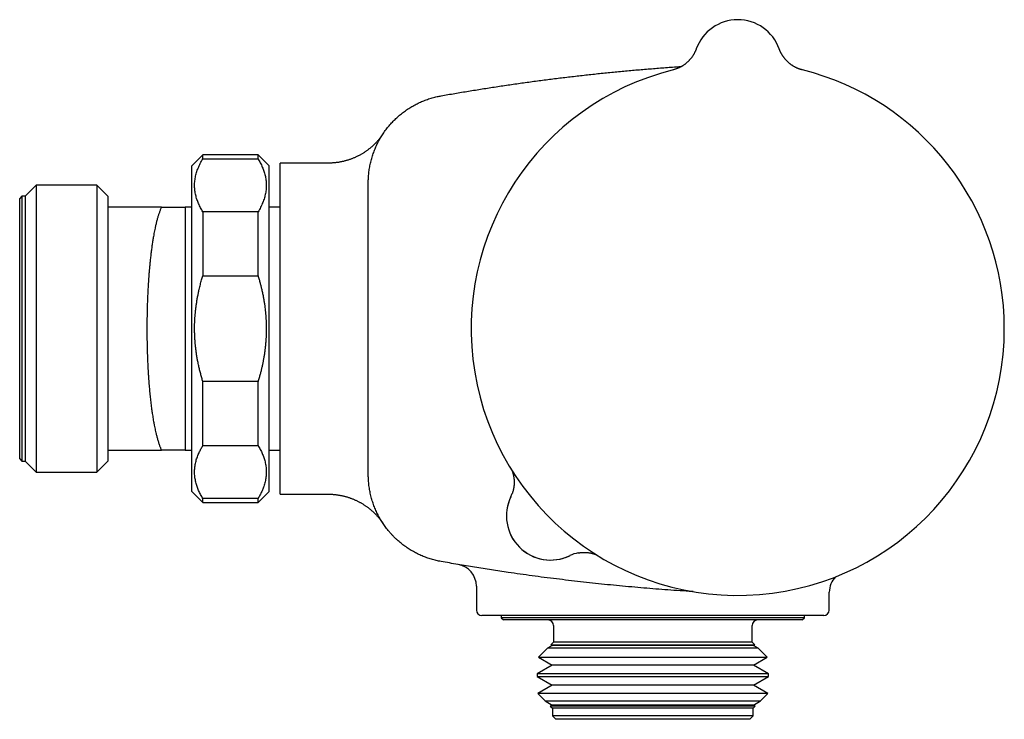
# Model space of a CAD drawing. Header units: millimetres. Extents: x 8 to 681, y 12 to 339.
# Tile 5 of 5: x 459 to 548, y 275 to 339. Entities that reach past the tile are written whole.
import ezdxf

# ---------------------------------------------------------------- set-up
doc = ezdxf.new("R2010")
doc.units = ezdxf.units.MM

msp = doc.modelspace()

# ---------------------------------------------------------------- linework, layer by layer
at = {"color": 7, "linetype": 'Continuous', "lineweight": 30}
for p, q in [((520.479, 335.849), (520.479, 335.848)), ((520.479, 335.849), (520.479, 335.849)), ((528.01, 335.849), (528.011, 335.849)), ((528.011, 335.848), (528.011, 335.849)), ((475.745, 326.25), (474.745, 325.25)), ((480.745, 326.25), (475.745, 326.25)), ((475.745, 325.892), (475.745, 326.25)), ((475.745, 325.892), (480.745, 325.892)), ((481.745, 325.25), (480.745, 326.25)), ((480.745, 325.892), (480.745, 326.25)), ((474.745, 310.5), (474.745, 325.25)), ((481.745, 310.5), (481.745, 325.25)), ((487.102, 325.5), (482.745, 325.5)), ((482.745, 310.5), (482.745, 325.5)), ((460.635, 323.5), (459.635, 322.5)), ((466.135, 323.5), (460.635, 323.5)), ((460.635, 323.5), (460.635, 297.5)), ((467.135, 322.5), (466.135, 323.5)), ((466.135, 323.5), (466.135, 297.5)), ((490.745, 310.5), (490.745, 323.724)), ((490.745, 323.715), (490.745, 323.724)), ((490.745, 323.724), (490.745, 323.716)), ((459.335, 322.5), (459.135, 322.3)), ((459.635, 322.5), (459.335, 322.5)), ((459.335, 322.5), (459.335, 298.5)), ((459.635, 322.5), (459.635, 298.5)), ((467.135, 322.5), (467.135, 321.5)), ((459.135, 298.7), (459.135, 322.3)), ((467.135, 321.5), (467.135, 299.5)), ((471.981, 321.5), (467.135, 321.5)), ((474.135, 321.498), (474.134, 321.5)), ((474.182, 321.499), (474.135, 321.498)), ((474.135, 321.498), (474.135, 299.502)), ((474.745, 321.5), (474.182, 321.5)), ((482.745, 321.5), (481.745, 321.5)), ((475.745, 321.089), (475.745, 315.303)), ((480.745, 321.089), (475.745, 321.089)), ((480.745, 315.303), (480.745, 321.089)), ((475.745, 315.303), (480.745, 315.303)), ((474.745, 295.75), (474.745, 310.5)), ((481.745, 295.75), (481.745, 310.5)), ((482.745, 295.5), (482.745, 310.5)), ((490.745, 297.276), (490.745, 310.5)), ((475.745, 299.911), (475.745, 305.698)), ((480.745, 305.698), (475.745, 305.698)), ((480.745, 299.911), (480.745, 305.698)), ((467.135, 299.5), (467.135, 298.5)), ((467.135, 299.5), (471.981, 299.5)), ((474.134, 299.5), (474.135, 299.502)), ((474.135, 299.502), (474.183, 299.501)), ((474.182, 299.5), (474.183, 299.5)), ((474.183, 299.5), (474.745, 299.5)), ((475.745, 299.911), (480.745, 299.911)), ((481.745, 299.5), (482.745, 299.5)), ((459.135, 298.7), (459.335, 298.5)), ((459.335, 298.5), (459.635, 298.5)), ((459.635, 298.5), (460.635, 297.5)), ((466.135, 297.5), (467.135, 298.5)), ((460.635, 297.5), (466.135, 297.5)), ((490.744, 297.299), (490.744, 297.293)), ((490.745, 297.276), (490.745, 297.276)), ((474.745, 295.75), (475.745, 294.75)), ((480.745, 294.75), (481.745, 295.75)), ((475.745, 294.75), (475.745, 295.109)), ((480.745, 295.109), (475.745, 295.109)), ((475.745, 294.75), (480.745, 294.75)), ((480.745, 294.75), (480.745, 295.109)), ((482.745, 295.5), (487.103, 295.5)), ((498.881, 289.132), (498.881, 289.132)), ((500.545, 287.16), (500.545, 285)), ((532.545, 285), (532.545, 286.613)), ((515.726, 284.5), (501.045, 284.5)), ((502.795, 284.5), (502.795, 284.3)), ((502.795, 284.3), (502.995, 284.1)), ((503.398, 284.3), (502.795, 284.3)), ((503.589, 284.1), (502.995, 284.1)), ((530.295, 284.3), (503.398, 284.3)), ((530.095, 284.1), (503.589, 284.1)), ((522.482, 284.5), (522.169, 284.5)), ((532.045, 284.5), (527.598, 284.5)), ((530.095, 284.1), (530.295, 284.3)), ((530.295, 284.3), (530.295, 284.5)), ((507.545, 283.6), (507.545, 282.1)), ((525.545, 282.1), (525.545, 283.6)), ((506.991, 281.547), (506.165, 280.72)), ((507.421, 281.795), (506.991, 281.547)), ((507.411, 281.547), (506.991, 281.547)), ((507.545, 282.1), (507.306, 281.861)), ((507.306, 281.861), (507.421, 281.795)), ((507.306, 281.861), (525.784, 281.861)), ((526.098, 281.547), (507.411, 281.547)), ((507.821, 281.795), (507.421, 281.795)), ((507.94, 282.1), (507.545, 282.1)), ((525.669, 281.795), (507.821, 281.795)), ((525.545, 282.1), (507.94, 282.1)), ((525.784, 281.861), (525.545, 282.1)), ((525.669, 281.795), (525.784, 281.861)), ((526.098, 281.547), (525.669, 281.795)), ((526.925, 280.72), (526.098, 281.547)), ((506.165, 280.72), (507.421, 279.995)), ((506.165, 280.72), (526.925, 280.72)), ((525.669, 279.995), (526.925, 280.72)), ((507.421, 279.995), (506.067, 279.213)), ((507.821, 279.995), (507.421, 279.995)), ((525.669, 279.995), (507.821, 279.995)), ((527.022, 279.213), (525.669, 279.995)), ((506.067, 279.213), (506.067, 278.976)), ((506.527, 279.213), (506.067, 279.213)), ((506.067, 278.976), (507.421, 278.195)), ((506.067, 278.976), (527.022, 278.976)), ((527.022, 279.213), (506.527, 279.213)), ((525.669, 278.195), (527.022, 278.976)), ((527.022, 278.976), (527.022, 279.213)), ((507.421, 278.195), (506.108, 277.437)), ((507.821, 278.195), (507.421, 278.195)), ((525.669, 278.195), (507.821, 278.195)), ((526.981, 277.437), (525.669, 278.195)), ((506.108, 277.437), (506.78, 276.765)), ((506.566, 277.437), (506.108, 277.437)), ((526.981, 277.437), (506.566, 277.437)), ((526.309, 276.765), (526.981, 277.437)), ((506.78, 276.765), (507.421, 276.395)), ((506.78, 276.765), (526.309, 276.765)), ((507.421, 276.395), (507.249, 276.296)), ((507.249, 276.296), (507.445, 276.1)), ((507.657, 276.296), (507.249, 276.296)), ((507.821, 276.395), (507.421, 276.395)), ((507.445, 276.1), (507.445, 275.4)), ((507.844, 276.1), (507.445, 276.1)), ((525.84, 276.296), (507.657, 276.296)), ((525.669, 276.395), (507.821, 276.395)), ((525.645, 276.1), (507.844, 276.1)), ((525.645, 276.1), (525.84, 276.296)), ((525.645, 275.4), (525.645, 276.1)), ((525.669, 276.395), (526.309, 276.765)), ((525.84, 276.296), (525.669, 276.395)), ((507.445, 275.4), (507.745, 275.1)), ((507.844, 275.4), (507.445, 275.4)), ((508.131, 275.1), (507.745, 275.1)), ((525.645, 275.4), (507.844, 275.4)), ((525.345, 275.1), (508.131, 275.1)), ((525.345, 275.1), (525.645, 275.4))]:
    msp.add_line(p, q, dxfattribs=at)
at = {"color": 7, "linetype": 'Continuous', "lineweight": 30, "flags": 128}
msp.add_lwpolyline([(528.067, 335.702), (528.045, 335.756), (528.011, 335.848)], dxfattribs=at)
at = {"color": 7, "linetype": 'Continuous', "lineweight": 30}
for centre, radius, start, end in [((524.245, 334.5), 4, 19.69613, 160.30387), ((524.245, 310.5), 24.172, 104.03649, 0), ((524.245, 310.5), 24.172, 0, 75.96351), ((500.971, 296.574), 3, 334.22595, 340.35024), ((507.274, 293.53), 4, 153.86517, 296.13483), ((507.274, 293.53), 4, 154.22595, 295.77405), ((510.318, 287.227), 3, 100.29588, 115.64285), ((498.545, 287.16), 2, 359.99626, 80.32169), ((534.545, 286.614), 2, 135.44461, 180.01467), ((501.045, 285), 0.5, 180, 270), ((532.045, 285), 0.5, 270, 0), ((507.045, 283.6), 0.5, 0, 90), ((526.045, 283.6), 0.5, 90, 180)]:
    msp.add_arc(centre, radius, start, end, dxfattribs=at)
for points, knots in [([(520.479, 335.849), (520.479, 335.848), (520.478, 335.847), (520.477, 335.844), (520.475, 335.839), (520.473, 335.833), (520.47, 335.825), (520.466, 335.813), (520.459, 335.796), (520.449, 335.769), (520.434, 335.731), (520.413, 335.68), (520.385, 335.617), (520.353, 335.549), (520.32, 335.482), (520.285, 335.417), (520.247, 335.35), (520.206, 335.281), (520.162, 335.213), (520.116, 335.145), (520.068, 335.078), (520.018, 335.012), (519.965, 334.947), (519.911, 334.883), (519.855, 334.82), (519.796, 334.759), (519.736, 334.7), (519.674, 334.642), (519.611, 334.586), (519.546, 334.531), (519.479, 334.479), (519.411, 334.428), (519.341, 334.379), (519.27, 334.332), (519.198, 334.288), (519.124, 334.245), (519.049, 334.204), (518.973, 334.166), (518.896, 334.129), (518.818, 334.095), (518.739, 334.063), (518.656, 334.032), (518.569, 334.003), (518.478, 333.976), (518.416, 333.958), (518.384, 333.951), (518.382, 333.95)], [0, 0, 0, 0, 0.002692, 0.0059581, 0.0088721, 0.0117137, 0.0148568, 0.0189394, 0.0248224, 0.0339125, 0.047983, 0.0654837, 0.090355, 0.1173013, 0.1412358, 0.1663053, 0.1924651, 0.2193225, 0.2466538, 0.2743149, 0.3022124, 0.330284, 0.3584874, 0.3867925, 0.4151779, 0.4436278, 0.4721301, 0.5006758, 0.5292579, 0.5578705, 0.5865094, 0.6151709, 0.6438519, 0.67255, 0.7012633, 0.7299899, 0.7587284, 0.7874775, 0.8162362, 0.8450036, 0.8737788, 0.9025612, 0.9345411, 0.9665035, 0.998365, 1, 1, 1, 1]), ([(530.107, 333.95), (530.105, 333.951), (530.074, 333.958), (530.015, 333.974), (529.932, 333.999), (529.85, 334.026), (529.769, 334.056), (529.689, 334.088), (529.61, 334.121), (529.533, 334.157), (529.456, 334.196), (529.381, 334.236), (529.308, 334.278), (529.236, 334.322), (529.165, 334.368), (529.096, 334.415), (529.029, 334.465), (528.963, 334.515), (528.899, 334.568), (528.837, 334.622), (528.777, 334.677), (528.719, 334.734), (528.662, 334.791), (528.608, 334.85), (528.555, 334.91), (528.505, 334.97), (528.457, 335.031), (528.41, 335.093), (528.366, 335.155), (528.325, 335.217), (528.285, 335.279), (528.248, 335.341), (528.213, 335.402), (528.18, 335.462), (528.15, 335.521), (528.123, 335.578), (528.098, 335.632), (528.076, 335.683), (528.057, 335.727), (528.042, 335.764), (528.032, 335.791), (528.025, 335.809), (528.02, 335.821), (528.017, 335.83), (528.015, 335.837), (528.013, 335.841), (528.012, 335.845), (528.011, 335.848), (528.011, 335.848), (528.011, 335.849)], [0, 0, 0, 0, 0.002749, 0.032054, 0.06129, 0.090454, 0.119544, 0.148556, 0.177489, 0.206338, 0.235099, 0.26377, 0.292345, 0.320819, 0.349187, 0.377442, 0.405578, 0.433588, 0.461461, 0.489189, 0.51676, 0.544162, 0.57138, 0.598397, 0.625195, 0.651752, 0.67804, 0.70403, 0.729685, 0.754962, 0.779809, 0.804162, 0.827942, 0.851052, 0.873368, 0.894731, 0.91493, 0.933659, 0.95039, 0.964024, 0.973466, 0.979661, 0.983947, 0.987152, 0.989825, 0.992383, 0.99516, 0.998445, 1, 1, 1, 1]), ([(497.343, 331.601), (497.757, 331.674), (498.586, 331.82), (499.832, 332.029), (501.078, 332.231), (502.326, 332.424), (503.574, 332.61), (504.824, 332.789), (506.076, 332.959), (507.328, 333.121), (508.581, 333.276), (509.835, 333.423), (511.09, 333.562), (512.346, 333.692), (513.602, 333.816), (514.86, 333.931), (516.122, 334.039), (517.389, 334.138), (518.4, 334.213), (518.989, 334.251), (519.152, 334.262)], [0, 0, 0, 0, 0.057437, 0.114875, 0.172314, 0.229753, 0.28719, 0.344627, 0.402065, 0.459504, 0.516943, 0.574379, 0.631816, 0.689255, 0.746694, 0.804132, 0.861569, 0.919577, 0.977588, 1, 1, 1, 1]), ([(490.745, 323.724), (490.745, 323.724), (490.745, 323.798), (490.747, 323.945), (490.756, 324.166), (490.771, 324.387), (490.793, 324.608), (490.82, 324.828), (490.854, 325.05), (490.895, 325.272), (490.942, 325.494), (490.995, 325.716), (491.055, 325.936), (491.122, 326.155), (491.194, 326.37), (491.271, 326.58), (491.352, 326.785), (491.44, 326.989), (491.533, 327.19), (491.632, 327.389), (491.738, 327.587), (491.85, 327.783), (491.968, 327.978), (492.092, 328.169), (492.221, 328.357), (492.356, 328.542), (492.495, 328.721), (492.637, 328.893), (492.783, 329.06), (492.933, 329.223), (493.087, 329.382), (493.247, 329.537), (493.412, 329.689), (493.582, 329.837), (493.758, 329.982), (493.938, 330.121), (494.123, 330.256), (494.312, 330.385), (494.502, 330.508), (494.693, 330.624), (494.886, 330.733), (495.081, 330.837), (495.28, 330.936), (495.481, 331.03), (495.687, 331.118), (495.897, 331.202), (496.111, 331.28), (496.327, 331.352), (496.546, 331.417), (496.767, 331.477), (496.974, 331.527), (497.166, 331.568), (497.284, 331.59), (497.343, 331.601)], [0, 0, 0, 0, 0.0000054, 0.0198057, 0.0396098, 0.0594101, 0.0793482, 0.0992902, 0.1192284, 0.1396, 0.1599758, 0.1803475, 0.2008689, 0.2213946, 0.2419161, 0.2617162, 0.2815201, 0.3013203, 0.3212582, 0.3411999, 0.3611379, 0.3815095, 0.4018852, 0.4222568, 0.4427781, 0.4633036, 0.4838249, 0.5036313, 0.5234414, 0.5432478, 0.5631921, 0.5831403, 0.6030847, 0.6234636, 0.6438466, 0.6642255, 0.6847543, 0.7052873, 0.7258161, 0.7456139, 0.7654153, 0.7852131, 0.8051485, 0.8250878, 0.8450233, 0.8653929, 0.8857666, 0.9061362, 0.9266553, 0.9471787, 0.9676978, 0.9838448, 1, 1, 1, 1]), ([(492.092, 328.167), (492.091, 328.167), (492.091, 328.166), (492.089, 328.163), (492.086, 328.159), (492.082, 328.153), (492.077, 328.145), (492.067, 328.131), (492.052, 328.109), (492.027, 328.072), (491.986, 328.013), (491.93, 327.936), (491.863, 327.848), (491.797, 327.764), (491.731, 327.681), (491.663, 327.601), (491.591, 327.517), (491.515, 327.434), (491.436, 327.35), (491.355, 327.267), (491.272, 327.185), (491.186, 327.104), (491.099, 327.024), (491.009, 326.946), (490.918, 326.869), (490.826, 326.794), (490.731, 326.721), (490.635, 326.65), (490.538, 326.58), (490.439, 326.513), (490.338, 326.447), (490.236, 326.383), (490.133, 326.321), (490.029, 326.262), (489.923, 326.204), (489.816, 326.148), (489.708, 326.095), (489.599, 326.044), (489.489, 325.995), (489.378, 325.948), (489.266, 325.903), (489.153, 325.861), (489.039, 325.821), (488.925, 325.783), (488.805, 325.746), (488.684, 325.712), (488.559, 325.679), (488.433, 325.649), (488.302, 325.621), (488.171, 325.596), (488.04, 325.573), (487.908, 325.554), (487.776, 325.538), (487.644, 325.524), (487.512, 325.514), (487.38, 325.506), (487.248, 325.502), (487.155, 325.5), (487.107, 325.5), (487.102, 325.5)], [0, 0, 0, 0, 0.00061, 0.001836, 0.003005, 0.004259, 0.005942, 0.008506, 0.012714, 0.019569, 0.031161, 0.049411, 0.068071, 0.087102, 0.103789, 0.121908, 0.140653, 0.159838, 0.179323, 0.199019, 0.218867, 0.238829, 0.258878, 0.278993, 0.299162, 0.319374, 0.339622, 0.359898, 0.380199, 0.400521, 0.420861, 0.441216, 0.461585, 0.481965, 0.502355, 0.522755, 0.543163, 0.563579, 0.584, 0.604428, 0.624862, 0.6453, 0.665743, 0.686189, 0.70664, 0.729418, 0.749875, 0.772556, 0.795245, 0.817886, 0.840482, 0.863033, 0.885543, 0.908012, 0.930444, 0.952838, 0.975198, 0.997523, 1, 1, 1, 1]), ([(492.026, 328.067), (492.032, 328.076), (492.046, 328.098), (492.063, 328.123), (492.077, 328.145), (492.085, 328.157), (492.087, 328.16), (492.087, 328.161)], [0, 0, 0, 0, 0.18592, 0.434058, 0.682195, 0.93514, 1, 1, 1, 1]), ([(492.092, 328.167), (492.092, 328.167), (492.092, 328.168), (492.09, 328.164), (492.088, 328.161)], [0, 0, 0, 0, 0.2607898, 1, 1, 1, 1]), ([(475.745, 321.089), (475.708, 321.151), (475.634, 321.274), (475.533, 321.46), (475.44, 321.647), (475.354, 321.835), (475.277, 322.024), (475.209, 322.215), (475.149, 322.408), (475.098, 322.603), (475.057, 322.798), (475.026, 322.994), (475.005, 323.19), (474.994, 323.391), (474.994, 323.596), (475.006, 323.805), (475.029, 324.014), (475.064, 324.223), (475.11, 324.431), (475.168, 324.64), (475.237, 324.85), (475.318, 325.06), (475.409, 325.27), (475.511, 325.479), (475.622, 325.686), (475.704, 325.823), (475.745, 325.892)], [0, 0, 0, 0, 0.039489, 0.078998, 0.118514, 0.158028, 0.19753, 0.237015, 0.277272, 0.317555, 0.35785, 0.398143, 0.438423, 0.478677, 0.521543, 0.564441, 0.607356, 0.650273, 0.693175, 0.736044, 0.780012, 0.824004, 0.868012, 0.912024, 0.956026, 1, 1, 1, 1]), ([(480.745, 325.892), (480.781, 325.83), (480.855, 325.707), (480.956, 325.522), (481.049, 325.335), (481.135, 325.147), (481.212, 324.958), (481.28, 324.768), (481.339, 324.578), (481.39, 324.386), (481.431, 324.191), (481.463, 323.992), (481.484, 323.794), (481.495, 323.591), (481.495, 323.386), (481.483, 323.177), (481.46, 322.969), (481.426, 322.76), (481.379, 322.552), (481.322, 322.344), (481.255, 322.139), (481.176, 321.932), (481.085, 321.722), (480.982, 321.51), (480.869, 321.299), (480.786, 321.159), (480.745, 321.089)], [0, 0, 0, 0, 0.0394379, 0.0788842, 0.1183294, 0.1577658, 0.1973904, 0.2370148, 0.2762981, 0.3155813, 0.3563484, 0.3971294, 0.4379098, 0.4786762, 0.5214545, 0.5642491, 0.6070442, 0.649823, 0.6929333, 0.7360439, 0.7784893, 0.8209349, 0.8656935, 0.9104653, 0.9552389, 1, 1, 1, 1]), ([(471.981, 321.5), (471.965, 321.463), (471.933, 321.39), (471.886, 321.275), (471.841, 321.158), (471.798, 321.04), (471.756, 320.916), (471.715, 320.788), (471.674, 320.656), (471.633, 320.518), (471.594, 320.375), (471.555, 320.228), (471.517, 320.078), (471.48, 319.924), (471.444, 319.766), (471.403, 319.579), (471.358, 319.361), (471.309, 319.112), (471.268, 318.881), (471.232, 318.672), (471.202, 318.487), (471.172, 318.299), (471.143, 318.107), (471.116, 317.912), (471.088, 317.713), (471.062, 317.511), (471.037, 317.306), (471.012, 317.099), (470.988, 316.888), (470.965, 316.674), (470.94, 316.426), (470.913, 316.143), (470.884, 315.823), (470.858, 315.507), (470.834, 315.196), (470.813, 314.891), (470.794, 314.608), (470.779, 314.348), (470.765, 314.113), (470.753, 313.876), (470.742, 313.637), (470.731, 313.397), (470.721, 313.156), (470.712, 312.914), (470.703, 312.635), (470.694, 312.321), (470.686, 311.969), (470.679, 311.625), (470.675, 311.289), (470.672, 310.962), (470.671, 310.662), (470.671, 310.389), (470.671, 310.116), (470.674, 309.816), (470.678, 309.49), (470.683, 309.17), (470.69, 308.857), (470.697, 308.551), (470.707, 308.247), (470.717, 307.944), (470.729, 307.637), (470.743, 307.327), (470.759, 307.013), (470.774, 306.728), (470.789, 306.471), (470.806, 306.216), (470.824, 305.938), (470.847, 305.638), (470.87, 305.348), (470.894, 305.066), (470.919, 304.794), (470.945, 304.526), (470.972, 304.261), (471.001, 303.995), (471.032, 303.728), (471.066, 303.461), (471.097, 303.221), (471.127, 303.007), (471.158, 302.796), (471.193, 302.569), (471.232, 302.327), (471.269, 302.111), (471.304, 301.919), (471.341, 301.725), (471.383, 301.514), (471.432, 301.287), (471.477, 301.087), (471.519, 300.913), (471.557, 300.763), (471.597, 300.611), (471.64, 300.458), (471.686, 300.305), (471.732, 300.158), (471.777, 300.021), (471.822, 299.894), (471.866, 299.776), (471.908, 299.672), (471.946, 299.58), (471.97, 299.527), (471.981, 299.5)], [0, 0, 0, 0, 0.009884, 0.019768, 0.028921, 0.038074, 0.047243, 0.056413, 0.065566, 0.074719, 0.084019, 0.093319, 0.102341, 0.111364, 0.120534, 0.129703, 0.14283, 0.155959, 0.169086, 0.178075, 0.187064, 0.196069, 0.205073, 0.214063, 0.223052, 0.232056, 0.241061, 0.25005, 0.259039, 0.268045, 0.27705, 0.289936, 0.302826, 0.315713, 0.327526, 0.339342, 0.351155, 0.360008, 0.368861, 0.377729, 0.386598, 0.39545, 0.404303, 0.413172, 0.42204, 0.434723, 0.447408, 0.46009, 0.471792, 0.483496, 0.495197, 0.503967, 0.512736, 0.524438, 0.536142, 0.547843, 0.558885, 0.569932, 0.58098, 0.592027, 0.603068, 0.614744, 0.626423, 0.638099, 0.646849, 0.655599, 0.667275, 0.678954, 0.69063, 0.70164, 0.712655, 0.723672, 0.734688, 0.745698, 0.757436, 0.769177, 0.780915, 0.789712, 0.798509, 0.810247, 0.821987, 0.833725, 0.842537, 0.851349, 0.863917, 0.876487, 0.889056, 0.898207, 0.90736, 0.916511, 0.926804, 0.937099, 0.947395, 0.957687, 0.967025, 0.976365, 0.985703, 0.992852, 1, 1, 1, 1]), ([(471.981, 321.5), (472.055, 321.5), (472.203, 321.5), (472.416, 321.5), (472.605, 321.5), (472.77, 321.5), (472.913, 321.5), (473.051, 321.5), (473.183, 321.5), (473.309, 321.5), (473.428, 321.5), (473.54, 321.5), (473.64, 321.5), (473.729, 321.5), (473.807, 321.5), (473.878, 321.5), (473.94, 321.5), (473.995, 321.5), (474.041, 321.5), (474.079, 321.5), (474.107, 321.5), (474.126, 321.5), (474.131, 321.5), (474.134, 321.5)], [0, 0, 0, 0, 0.063168, 0.126339, 0.189506, 0.236932, 0.284357, 0.3317, 0.379043, 0.42684, 0.474643, 0.522444, 0.570239, 0.612998, 0.655767, 0.69854, 0.741306, 0.784062, 0.82724, 0.870434, 0.913632, 0.956823, 1, 1, 1, 1]), ([(475.745, 305.698), (475.71, 305.814), (475.641, 306.045), (475.543, 306.401), (475.451, 306.767), (475.365, 307.141), (475.289, 307.507), (475.223, 307.864), (475.168, 308.203), (475.122, 308.535), (475.083, 308.86), (475.051, 309.188), (475.025, 309.527), (475.006, 309.877), (474.996, 310.238), (474.994, 310.578), (474.999, 310.898), (475.01, 311.197), (475.026, 311.492), (475.048, 311.782), (475.077, 312.079), (475.112, 312.389), (475.157, 312.718), (475.209, 313.055), (475.27, 313.396), (475.338, 313.732), (475.418, 314.096), (475.515, 314.492), (475.626, 314.905), (475.706, 315.174), (475.745, 315.303)], [0, 0, 0, 0, 0.03711, 0.07422, 0.113622, 0.153027, 0.192428, 0.228455, 0.264481, 0.297983, 0.331486, 0.365338, 0.39919, 0.436136, 0.473086, 0.510032, 0.540734, 0.571439, 0.602141, 0.631478, 0.660815, 0.69403, 0.727244, 0.763082, 0.798919, 0.833674, 0.868429, 0.913638, 0.958847, 1, 1, 1, 1]), ([(480.745, 315.303), (480.778, 315.192), (480.844, 314.97), (480.932, 314.652), (481.01, 314.349), (481.085, 314.033), (481.162, 313.684), (481.231, 313.334), (481.287, 313.013), (481.332, 312.721), (481.372, 312.43), (481.406, 312.14), (481.435, 311.846), (481.459, 311.547), (481.477, 311.244), (481.49, 310.92), (481.496, 310.575), (481.493, 310.209), (481.482, 309.857), (481.464, 309.515), (481.438, 309.183), (481.405, 308.85), (481.366, 308.519), (481.319, 308.192), (481.268, 307.878), (481.213, 307.575), (481.155, 307.284), (481.089, 306.986), (481.017, 306.68), (480.936, 306.366), (480.847, 306.039), (480.78, 305.817), (480.745, 305.698)], [0, 0, 0, 0, 0.035621, 0.071242, 0.101407, 0.131572, 0.171346, 0.211119, 0.241345, 0.271574, 0.301799, 0.331641, 0.361482, 0.392592, 0.423705, 0.454814, 0.492311, 0.529812, 0.567309, 0.600809, 0.635136, 0.669467, 0.703793, 0.737494, 0.771196, 0.801615, 0.832038, 0.862458, 0.895588, 0.928721, 0.961851, 1, 1, 1, 1]), ([(474.134, 299.5), (474.131, 299.5), (474.126, 299.5), (474.107, 299.5), (474.08, 299.5), (474.043, 299.5), (473.997, 299.5), (473.943, 299.5), (473.88, 299.5), (473.808, 299.5), (473.729, 299.5), (473.64, 299.5), (473.541, 299.5), (473.43, 299.5), (473.313, 299.5), (473.188, 299.5), (473.056, 299.5), (472.919, 299.5), (472.776, 299.5), (472.611, 299.5), (472.421, 299.5), (472.206, 299.5), (472.056, 299.5), (471.981, 299.5)], [0, 0, 0, 0, 0.042738, 0.08549, 0.128248, 0.171002, 0.213741, 0.256936, 0.300142, 0.343354, 0.386563, 0.429761, 0.477084, 0.524413, 0.571743, 0.619068, 0.666509, 0.71395, 0.761134, 0.808318, 0.872211, 0.936106, 1, 1, 1, 1]), ([(475.745, 295.109), (475.708, 295.17), (475.635, 295.293), (475.534, 295.478), (475.442, 295.661), (475.36, 295.842), (475.286, 296.02), (475.221, 296.198), (475.161, 296.386), (475.107, 296.582), (475.062, 296.788), (475.028, 296.993), (475.006, 297.199), (474.995, 297.389), (474.994, 297.562), (474.999, 297.718), (475.013, 297.892), (475.037, 298.083), (475.074, 298.292), (475.122, 298.497), (475.18, 298.698), (475.247, 298.895), (475.323, 299.092), (475.403, 299.274), (475.484, 299.443), (475.565, 299.599), (475.651, 299.755), (475.714, 299.859), (475.745, 299.911)], [0, 0, 0, 0, 0.039402, 0.078808, 0.11821, 0.155431, 0.192661, 0.229889, 0.267109, 0.309408, 0.35173, 0.394058, 0.436377, 0.478674, 0.510705, 0.542739, 0.574769, 0.617661, 0.660561, 0.703453, 0.744473, 0.785505, 0.826538, 0.86756, 0.900438, 0.933317, 0.966658, 1, 1, 1, 1]), ([(480.745, 299.911), (480.781, 299.85), (480.855, 299.727), (480.955, 299.541), (481.047, 299.358), (481.13, 299.178), (481.203, 299), (481.268, 298.821), (481.329, 298.634), (481.382, 298.437), (481.427, 298.232), (481.461, 298.026), (481.484, 297.82), (481.495, 297.618), (481.495, 297.419), (481.485, 297.223), (481.465, 297.028), (481.435, 296.828), (481.392, 296.623), (481.337, 296.413), (481.276, 296.221), (481.213, 296.046), (481.149, 295.889), (481.08, 295.733), (481.005, 295.577), (480.924, 295.421), (480.838, 295.265), (480.776, 295.161), (480.745, 295.109)], [0, 0, 0, 0, 0.039402, 0.078808, 0.11821, 0.155431, 0.192661, 0.229889, 0.267109, 0.309408, 0.35173, 0.394058, 0.436377, 0.478674, 0.518708, 0.558755, 0.598802, 0.638836, 0.682192, 0.725557, 0.768915, 0.801796, 0.834679, 0.86756, 0.900438, 0.933317, 0.966658, 1, 1, 1, 1]), ([(503.767, 297.659), (503.772, 297.648), (503.782, 297.621), (503.799, 297.575), (503.817, 297.521), (503.837, 297.461), (503.856, 297.396), (503.875, 297.326), (503.894, 297.251), (503.91, 297.174), (503.926, 297.095), (503.939, 297.014), (503.95, 296.932), (503.959, 296.849), (503.965, 296.765), (503.969, 296.681), (503.971, 296.596), (503.971, 296.512), (503.968, 296.427), (503.962, 296.342), (503.955, 296.258), (503.944, 296.173), (503.932, 296.089), (503.917, 296.005), (503.9, 295.922), (503.88, 295.839), (503.858, 295.756), (503.833, 295.675), (503.813, 295.611), (503.799, 295.575), (503.796, 295.565)], [0, 0, 0, 0, 0.01766, 0.042143, 0.069242, 0.099009, 0.131261, 0.1656, 0.201524, 0.238574, 0.276397, 0.314745, 0.353453, 0.392413, 0.431552, 0.470822, 0.51019, 0.549633, 0.589134, 0.628683, 0.668269, 0.707887, 0.747532, 0.787199, 0.826885, 0.866589, 0.906307, 0.946038, 0.985781, 1, 1, 1, 1]), ([(497.343, 289.4), (497.27, 289.414), (497.124, 289.441), (496.905, 289.489), (496.689, 289.544), (496.473, 289.605), (496.258, 289.672), (496.044, 289.745), (495.833, 289.824), (495.625, 289.909), (495.421, 289.998), (495.221, 290.093), (495.024, 290.193), (494.829, 290.298), (494.637, 290.41), (494.447, 290.527), (494.258, 290.651), (494.072, 290.781), (493.889, 290.917), (493.71, 291.058), (493.534, 291.204), (493.352, 291.365), (493.165, 291.541), (492.975, 291.733), (492.79, 291.931), (492.623, 292.123), (492.473, 292.308), (492.339, 292.483), (492.209, 292.661), (492.083, 292.844), (491.963, 293.031), (491.847, 293.222), (491.735, 293.418), (491.628, 293.619), (491.527, 293.822), (491.432, 294.03), (491.342, 294.24), (491.257, 294.455), (491.178, 294.674), (491.105, 294.898), (491.039, 295.125), (490.978, 295.354), (490.925, 295.586), (490.878, 295.82), (490.838, 296.058), (490.804, 296.299), (490.777, 296.542), (490.759, 296.786), (490.749, 297.031), (490.746, 297.195), (490.745, 297.276)], [0, 0, 0, 0, 0.019997, 0.039992, 0.06004, 0.080089, 0.100309, 0.120529, 0.140813, 0.161096, 0.180872, 0.200651, 0.220427, 0.240341, 0.260258, 0.280172, 0.300521, 0.320874, 0.341224, 0.361722, 0.382225, 0.402723, 0.426944, 0.451164, 0.475495, 0.499826, 0.519601, 0.539379, 0.559154, 0.579066, 0.598981, 0.618892, 0.639236, 0.659583, 0.679927, 0.700419, 0.720917, 0.74141, 0.762523, 0.783642, 0.804756, 0.826038, 0.847324, 0.868605, 0.890412, 0.912223, 0.934031, 0.956015, 0.978008, 1, 1, 1, 1]), ([(490.749, 297.03), (490.749, 297.035), (490.748, 297.062), (490.747, 297.103), (490.747, 297.142), (490.747, 297.155)], [0, 0, 0, 0, 0.144543, 0.712798, 1, 1, 1, 1]), ([(487.103, 295.5), (487.11, 295.5), (487.16, 295.501), (487.25, 295.499), (487.374, 295.495), (487.498, 295.488), (487.621, 295.478), (487.744, 295.466), (487.867, 295.452), (487.989, 295.435), (488.11, 295.415), (488.231, 295.394), (488.352, 295.369), (488.471, 295.343), (488.59, 295.313), (488.708, 295.282), (488.825, 295.248), (488.941, 295.212), (489.056, 295.174), (489.17, 295.133), (489.283, 295.09), (489.395, 295.045), (489.506, 294.998), (489.615, 294.949), (489.724, 294.898), (489.83, 294.845), (489.936, 294.79), (490.04, 294.733), (490.142, 294.674), (490.243, 294.613), (490.343, 294.551), (490.44, 294.487), (490.536, 294.421), (490.63, 294.354), (490.723, 294.286), (490.813, 294.216), (490.902, 294.145), (490.989, 294.072), (491.073, 293.999), (491.156, 293.925), (491.236, 293.85), (491.314, 293.775), (491.389, 293.699), (491.463, 293.623), (491.533, 293.547), (491.601, 293.471), (491.666, 293.396), (491.728, 293.322), (491.786, 293.251), (491.841, 293.181), (491.891, 293.116), (491.935, 293.057), (491.971, 293.007), (491.999, 292.969), (492.018, 292.941), (492.033, 292.92), (492.043, 292.905), (492.051, 292.893), (492.058, 292.884), (492.063, 292.876), (492.067, 292.87), (492.071, 292.864), (492.074, 292.86), (492.077, 292.856), (492.079, 292.852), (492.081, 292.849), (492.083, 292.846), (492.085, 292.844), (492.086, 292.841), (492.087, 292.84), (492.088, 292.839), (492.088, 292.839), (492.088, 292.839)], [0, 0, 0, 0, 0.003676, 0.023427, 0.043153, 0.062854, 0.08253, 0.102179, 0.121802, 0.141396, 0.160962, 0.180499, 0.200005, 0.219479, 0.238921, 0.258328, 0.2777, 0.297036, 0.316333, 0.33559, 0.354805, 0.373976, 0.393101, 0.412178, 0.431203, 0.450174, 0.469089, 0.487942, 0.506731, 0.525451, 0.544097, 0.562665, 0.581147, 0.599537, 0.617828, 0.636011, 0.654076, 0.672012, 0.689805, 0.707441, 0.724901, 0.742164, 0.759206, 0.775997, 0.792501, 0.808673, 0.824459, 0.839788, 0.854568, 0.86867, 0.881882, 0.893809, 0.903732, 0.911129, 0.91643, 0.920312, 0.923267, 0.925627, 0.92763, 0.92946, 0.931276, 0.933201, 0.935365, 0.937939, 0.941132, 0.945222, 0.9506, 0.957825, 0.967694, 0.981254, 0.999621, 1, 1, 1, 1]), ([(492.091, 292.834), (492.091, 292.835), (492.09, 292.837), (492.08, 292.85), (492.069, 292.867), (492.059, 292.883), (492.056, 292.888)], [0, 0, 0, 0, 0.228742, 0.550976, 0.87321, 1, 1, 1, 1]), ([(509.782, 290.178), (509.799, 290.181), (509.844, 290.189), (509.917, 290.2), (510, 290.21), (510.084, 290.218), (510.167, 290.223), (510.25, 290.226), (510.332, 290.227), (510.414, 290.225), (510.496, 290.222), (510.577, 290.216), (510.656, 290.208), (510.735, 290.198), (510.813, 290.186), (510.889, 290.172), (510.963, 290.157), (511.034, 290.14), (511.103, 290.122), (511.168, 290.104), (511.229, 290.085), (511.285, 290.066), (511.336, 290.049), (511.374, 290.035), (511.394, 290.027), (511.4, 290.024)], [0, 0, 0, 0, 0.031536, 0.0826, 0.133471, 0.184133, 0.234574, 0.284774, 0.334714, 0.384367, 0.433702, 0.482679, 0.531248, 0.579339, 0.626859, 0.673678, 0.719615, 0.764416, 0.80774, 0.849163, 0.888229, 0.924546, 0.957893, 0.988276, 1, 1, 1, 1]), ([(520.196, 286.672), (520.075, 286.679), (519.589, 286.708), (518.737, 286.765), (517.64, 286.843), (516.544, 286.928), (515.449, 287.019), (514.354, 287.115), (513.26, 287.218), (512.166, 287.327), (511.072, 287.441), (509.98, 287.562), (508.888, 287.688), (507.797, 287.821), (506.706, 287.959), (505.617, 288.103), (504.527, 288.254), (503.293, 288.431), (501.912, 288.639), (500.387, 288.88), (498.864, 289.132), (497.85, 289.311), (497.343, 289.4)], [0, 0, 0, 0, 0.015715, 0.06346, 0.111206, 0.158951, 0.206681, 0.254411, 0.302141, 0.349883, 0.397626, 0.445369, 0.493098, 0.540827, 0.588556, 0.636298, 0.68404, 0.731782, 0.798828, 0.865875, 0.932937, 1, 1, 1, 1]), ([(522.169, 284.5), (522.054, 284.5), (521.823, 284.5), (521.472, 284.5), (521.118, 284.5), (520.764, 284.5), (520.41, 284.5), (520.057, 284.5), (519.702, 284.5), (519.344, 284.5), (518.984, 284.5), (518.624, 284.5), (518.264, 284.5), (517.9, 284.5), (517.53, 284.5), (517.155, 284.5), (516.779, 284.5), (516.416, 284.5), (516.065, 284.5), (515.839, 284.5), (515.726, 284.5)], [0, 0, 0, 0, 0.056307, 0.112615, 0.169051, 0.225486, 0.280781, 0.33609, 0.3914, 0.446694, 0.502293, 0.557891, 0.612893, 0.667894, 0.725107, 0.782335, 0.839563, 0.896776, 0.948377, 1, 1, 1, 1]), ([(523.897, 284.5), (523.782, 284.5), (523.552, 284.5), (523.201, 284.5), (522.844, 284.5), (522.602, 284.5), (522.482, 284.5)], [0, 0, 0, 0, 0.24949, 0.499182, 0.749487, 1, 1, 1, 1]), ([(527.598, 284.5), (527.508, 284.5), (527.327, 284.5), (527.048, 284.5), (526.763, 284.5), (526.473, 284.5), (526.176, 284.5), (525.874, 284.5), (525.567, 284.5), (525.251, 284.5), (524.925, 284.5), (524.588, 284.5), (524.246, 284.5), (524.014, 284.5), (523.897, 284.5)], [0, 0, 0, 0, 0.082313, 0.164645, 0.246975, 0.329285, 0.412019, 0.494753, 0.576708, 0.658663, 0.743982, 0.829334, 0.914684, 1, 1, 1, 1])]:
    msp.add_open_spline(points, degree=3, knots=knots, dxfattribs=at)

doc.saveas('drawing.dxf')
